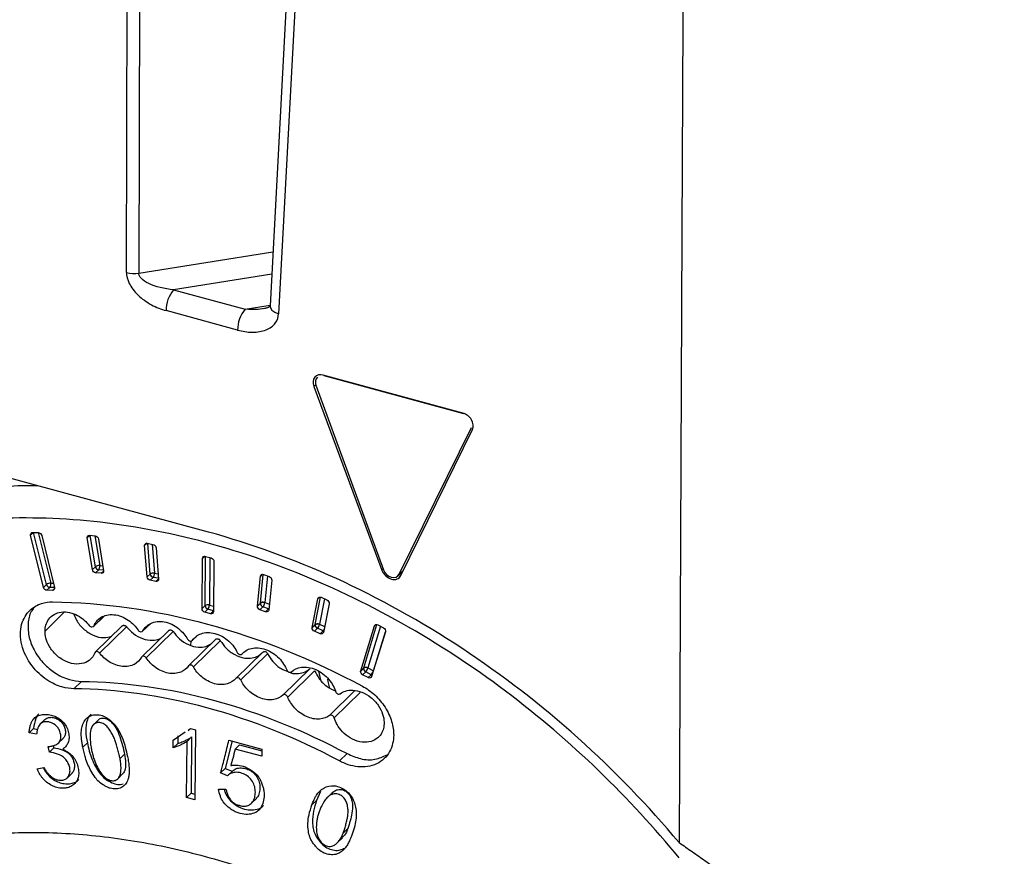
# Paper-space layout '_Trimétrica' of a CAD drawing. Header units: millimetres. Extents: x -45 to 45, y -53 to 63.
# Tile 3 of 5: x -19 to 12, y -13 to 13. Entities that reach past the tile are written whole.
import ezdxf

# ---------------------------------------------------------------- set-up
doc = ezdxf.new("R2010")
doc.units = ezdxf.units.MM

psp = doc.layouts.new('_Trimétrica')

# ---------------------------------------------------------------- linework, layer by layer
at = {"color": 7, "linetype": 'Continuous', "lineweight": 25}
for p, q in [((-15.679, 4.839), (-15.618, 34.847)), ((-15.237, 34.829), (-15.298, 4.82)), ((-9.652, 33.4), (-11.224, 3.802)), ((-9.386, 33.153), (-10.959, 3.556)), ((-15.298, 4.82), (-11.135, 5.483)), ((-11.172, 4.787), (-14.218, 4.302)), ((-14.218, 4.302), (-11.999, 3.698)), ((-11.999, 3.698), (-11.223, 3.822)), ((-12.232, 3.05), (-14.452, 3.653)), ((-5.238, 0.478), (-9.573, 1.656)), ((-9.537, 1.646), (-9.55, 1.634)), ((-5.215, 0.456), (-9.55, 1.634)), ((-9.808, 1.364), (-9.871, 1.305)), ((-9.871, 1.305), (-7.752, -4.402)), ((-9.8, 1.34), (-7.705, -4.388)), ((-13.137, -3.217), (-27.645, 0.726)), ((-7.215, -4.522), (-4.975, 0.029)), ((-7.163, -4.562), (-4.948, -0.033)), ((-18.657, -3.292), (-18.589, -3.226)), ((-18.563, -3.227), (-18.654, -3.315)), ((-18.256, -4.932), (-18.654, -3.315)), ((-18.59, -3.226), (-18.419, -3.228)), ((-18.163, -4.84), (-18.56, -3.227)), ((-18.417, -3.229), (-18.03, -4.797)), ((-18.311, -3.319), (-17.914, -4.935)), ((-16.9, -3.382), (-16.833, -3.317)), ((-16.817, -3.317), (-16.898, -3.397)), ((-16.826, -3.316), (-16.651, -3.334)), ((-16.645, -4.289), (-16.803, -3.318)), ((-16.661, -3.333), (-16.511, -4.253)), ((-16.738, -4.38), (-16.898, -3.397)), ((-16.549, -3.432), (-16.389, -4.415)), ((-15.116, -3.629), (-15.05, -3.564)), ((-15.042, -3.564), (-15.116, -3.636)), ((-15.04, -4.607), (-15.116, -3.636)), ((-15.035, -3.564), (-14.858, -3.597)), ((-14.947, -4.516), (-15.021, -3.567)), ((-14.882, -3.593), (-14.812, -4.489)), ((-14.763, -3.702), (-14.687, -4.673)), ((-13.253, -3.967), (-13.32, -4.032)), ((-13.241, -5.498), (-13.227, -3.97)), ((-13.23, -3.969), (-13.054, -4.017)), ((-16.511, -4.253), (-16.414, -4.263)), ((-13.334, -5.589), (-13.32, -4.032)), ((-13.092, -4.007), (-13.106, -5.478)), ((-12.966, -4.128), (-12.981, -5.685)), ((-16.738, -4.38), (-16.645, -4.289)), ((-16.542, -4.386), (-16.636, -4.478)), ((-16.462, -4.495), (-16.636, -4.478)), ((-16.392, -4.401), (-16.542, -4.386)), ((-16.462, -4.495), (-16.39, -4.425)), ((-15.04, -4.607), (-14.947, -4.516)), ((-14.812, -4.489), (-14.7, -4.509)), ((-11.617, -5.507), (-11.524, -4.582)), ((-11.466, -4.526), (-11.524, -4.582)), ((-11.524, -5.416), (-11.434, -4.528)), ((-11.427, -4.53), (-11.251, -4.593)), ((-11.305, -4.573), (-11.389, -5.404)), ((-7.713, -4.366), (-7.752, -4.402)), ((-7.254, -4.575), (-7.1, -4.432)), ((-7.215, -4.522), (-7.085, -4.401)), ((-18.256, -4.932), (-18.163, -4.84)), ((-18.03, -4.797), (-17.947, -4.798)), ((-14.851, -4.62), (-14.945, -4.712)), ((-14.769, -4.745), (-14.945, -4.712)), ((-14.689, -4.65), (-14.851, -4.62)), ((-14.769, -4.745), (-14.688, -4.666)), ((-11.171, -4.708), (-11.265, -5.633)), ((-18.054, -4.93), (-18.148, -5.022)), ((-17.977, -5.024), (-18.148, -5.022)), ((-17.914, -4.932), (-18.054, -4.93)), ((-17.977, -5.024), (-17.913, -4.961)), ((-13.334, -5.589), (-13.241, -5.498)), ((-13.106, -5.478), (-12.979, -5.512)), ((-11.618, -5.515), (-11.524, -5.424)), ((-11.617, -5.507), (-11.524, -5.416)), ((-11.389, -5.404), (-11.247, -5.454)), ((-9.919, -6.173), (-9.741, -5.282)), ((-9.826, -6.082), (-9.657, -5.234)), ((-9.691, -5.233), (-9.741, -5.282)), ((-9.534, -5.286), (-9.692, -6.077)), ((-9.638, -5.239), (-9.464, -5.317)), ((-9.394, -5.437), (-9.571, -6.328)), ((-18.205, -6.285), (-17.61, -5.703)), ((-13.153, -5.608), (-13.247, -5.699)), ((-13.07, -5.748), (-13.247, -5.699)), ((-12.98, -5.654), (-13.153, -5.608)), ((-13.07, -5.748), (-12.98, -5.66)), ((-11.444, -5.531), (-11.538, -5.623)), ((-11.362, -5.686), (-11.538, -5.623)), ((-11.268, -5.594), (-11.444, -5.531)), ((-11.362, -5.686), (-11.268, -5.594)), ((-11.268, -5.594), (-11.26, -5.586)), ((-11.268, -5.594), (-11.261, -5.596)), ((-16.701, -6.143), (-16.374, -5.824)), ((-16.687, -6.121), (-16.387, -5.829)), ((-15.178, -6.293), (-14.927, -6.048)), ((-15.167, -6.278), (-14.942, -6.059)), ((-9.921, -6.188), (-9.827, -6.097)), ((-9.919, -6.173), (-9.826, -6.082)), ((-9.692, -6.077), (-9.535, -6.146)), ((-8.319, -7.426), (-7.908, -6.083)), ((-7.947, -6.087), (-7.986, -6.125)), ((-7.877, -6.093), (-7.707, -6.184)), ((-15.809, -6.124), (-16.647, -6.941)), ((-15.676, -6.153), (-16.513, -6.97)), ((-14.368, -6.268), (-15.204, -7.084)), ((-14.23, -6.304), (-15.065, -7.12)), ((-9.754, -6.201), (-9.848, -6.293)), ((-9.674, -6.37), (-9.848, -6.293)), ((-9.58, -6.278), (-9.754, -6.201)), ((-9.674, -6.37), (-9.58, -6.278)), ((-8.412, -7.517), (-7.986, -6.125)), ((-7.793, -6.139), (-8.187, -7.428)), ((-7.645, -6.307), (-8.072, -7.7)), ((-8.017, -7.519), (-7.645, -6.305)), ((-12.91, -6.54), (-13.746, -7.355)), ((-13.687, -6.596), (-13.689, -6.723)), ((-13.639, -6.58), (-13.495, -6.439)), ((-13.631, -6.57), (-13.499, -6.441)), ((-12.768, -6.584), (-13.603, -7.398)), ((-11.448, -6.937), (-12.283, -7.753)), ((-11.301, -6.988), (-12.136, -7.803)), ((-12.096, -6.999), (-12.09, -6.993)), ((-10.826, -8.272), (-9.99, -7.457)), ((-9.841, -7.516), (-10.677, -8.332)), ((-9.717, -7.532), (-9.663, -7.802)), ((-8.416, -7.539), (-8.322, -7.448)), ((-8.412, -7.517), (-8.319, -7.426)), ((-8.257, -7.548), (-8.351, -7.64)), ((-8.086, -7.639), (-8.257, -7.548)), ((-8.187, -7.428), (-8.017, -7.519)), ((-17.078, -7.848), (-17.311, -8.076)), ((-8.18, -7.731), (-8.351, -7.64)), ((-8.18, -7.731), (-8.086, -7.639)), ((-9.383, -8.908), (-8.59, -8.134)), ((-8.425, -8.188), (-9.236, -8.979)), ((-18.214, -9.031), (-18.364, -9.177)), ((-16.556, -9.045), (-16.707, -9.192)), ((-18.563, -9.311), (-18.703, -9.448)), ((-18.469, -9.489), (-18.703, -9.448)), ((-18.563, -9.311), (-18.431, -9.335)), ((-14.227, -9.668), (-13.855, -9.416)), ((-13.769, -9.358), (-13.692, -9.306)), ((-13.762, -9.378), (-13.691, -9.308)), ((-13.692, -9.306), (-13.537, -9.348)), ((-13.537, -9.348), (-13.558, -11.523)), ((-17.795, -9.76), (-17.646, -9.615)), ((-16.894, -9.752), (-17.034, -9.888)), ((-14.23, -9.908), (-14.227, -9.668)), ((-14.09, -9.771), (-14.23, -9.908)), ((-14.087, -9.531), (-14.09, -9.771)), ((-13.816, -11.453), (-13.8, -9.708)), ((-13.66, -9.571), (-13.8, -9.708)), ((-13.66, -9.571), (-13.676, -11.316)), ((-12.404, -9.694), (-12.619, -10.551)), ((-12.503, -9.667), (-11.482, -9.945)), ((-18.072, -10.041), (-18.114, -9.871)), ((-17.932, -9.905), (-18.072, -10.041)), ((-17.95, -9.831), (-17.932, -9.905)), ((-12.171, -9.811), (-12.311, -9.947)), ((-11.484, -10.172), (-12.311, -9.947)), ((-12.171, -9.811), (-11.482, -9.998)), ((-11.482, -9.945), (-11.484, -10.172)), ((-15.738, -10.106), (-15.878, -10.243)), ((-8.837, -10.087), (-9.071, -10.315)), ((-18.455, -10.56), (-18.24, -10.523)), ((-12.619, -10.551), (-12.759, -10.688)), ((-12.54, -10.773), (-12.759, -10.688)), ((-12.619, -10.551), (-12.399, -10.636)), ((-12.38, -10.617), (-12.531, -10.764)), ((-17.522, -10.846), (-17.373, -10.7)), ((-15.948, -10.867), (-15.798, -10.72)), ((-12.533, -10.766), (-12.54, -10.773)), ((-12.829, -11.189), (-12.595, -11.189)), ((-9.655, -11.261), (-9.785, -11.54)), ((-13.676, -11.316), (-13.816, -11.453)), ((-13.558, -11.523), (-13.816, -11.453)), ((-13.676, -11.316), (-13.556, -11.349)), ((-11.798, -11.626), (-11.647, -11.479)), ((-9.785, -11.54), (-9.925, -11.676)), ((-9.327, -11.331), (-9.48, -11.48)), ((-8.81, -12.407), (-8.95, -12.544)), ((-9.129, -12.848), (-8.977, -12.699))]:
    psp.add_line(p, q, dxfattribs=at)
at = {"color": 7, "linetype": 'Continuous', "lineweight": 25, "flags": 128}
for points in [[(1.661, 30.151), (1.552, 6.072), (1.466, -12.847)], [(-11.224, 3.802), (-11.215, 3.743), (-11.165, 3.67), (-11.077, 3.605), (-10.959, 3.556)], [(-7.705, -4.388), (-7.666, -4.465), (-7.609, -4.532), (-7.539, -4.584), (-7.462, -4.616), (-7.385, -4.626), (-7.314, -4.612), (-7.256, -4.576), (-7.215, -4.522)], [(-9.58, -6.278), (-9.563, -6.284), (-9.563, -6.284)], [(-9.447, -7.776), (-9.431, -7.854), (-9.377, -8.057)], [(-8.086, -7.639), (-8.069, -7.647), (-8.056, -7.65)]]:
    psp.add_lwpolyline(points, dxfattribs=at)
at = {"color": 7, "linetype": 'Continuous', "lineweight": 25}
for centre, radius, start, end in [((-15.444, 5.769), 0.96, 255.7937, 278.7147), ((-13.43, 3.652), 1.022, 140.4995, 179.944), ((-11.211, 3.049), 1.022, 140.4995, 179.944), ((-9.59, 1.435), 0.23, 136.6174, 204.326), ((-16.533, -4.443), 0.19, 83.4621, 126.0738), ((-16.675, -4.285), 0.167, 322.5625, 10.8778), ((-16.525, -4.265), 0.122, 191.1747, 261.7381), ((-14.848, -4.657), 0.172, 77.9808, 125.1455), ((-14.825, -4.5), 0.122, 187.3979, 257.9318), ((-14.994, -4.506), 0.183, 321.53, 5.4762), ((-18.034, -5.011), 0.214, 89.0737, 127.0021), ((-18.045, -4.809), 0.121, 194.7465, 265.7773), ((-18.177, -4.84), 0.153, 323.5839, 16.1581), ((-13.153, -5.627), 0.157, 72.6225, 124.2281), ((-13.12, -5.491), 0.121, 183.3916, 254.3338), ((-13.31, -5.478), 0.204, 320.4995, 359.944), ((-11.447, -5.529), 0.137, 73.1984, 124.3169), ((-11.437, -5.543), 0.147, 78.2974, 126.1598), ((-11.444, -5.424), 0.0801, 174.7453, 180.0321), ((-11.403, -5.416), 0.121, 183.391, 250.5088), ((-11.62, -5.381), 0.232, 319.4824, 354.2765), ((-11.445, -5.56), 0.166, 70.4059, 76.973), ((-9.739, -6.219), 0.151, 75.5059, 125.7364), ((-9.75, -6.096), 0.0772, 169.2963, 180.1295), ((-9.706, -6.09), 0.121, 183.3294, 246.721), ((-9.755, -6.191), 0.13, 65.3323, 123.0443), ((-9.955, -6.023), 0.268, 318.4876, 348.4739), ((-9.757, -6.222), 0.159, 66.0349, 69.5215), ((-9.705, -6.156), 0.175, 315.7535, 329.5822), ((-8.234, -7.571), 0.152, 74.5505, 125.611), ((-8.248, -7.447), 0.0746, 163.6515, 180.2919), ((-8.202, -7.441), 0.121, 183.2136, 242.9573), ((-8.255, -7.529), 0.121, 59.3394, 122.1258), ((-8.494, -7.331), 0.321, 317.521, 342.5422), ((-8.261, -7.566), 0.157, 61.8557, 64.253), ((-8.323, -7.422), 0.321, 317.521, 342.5422)]:
    psp.add_arc(centre, radius, start, end, dxfattribs=at)
for points, knots in [([(13.448, -15.783), (13.257, -11.752), (12.88, -3.771), (12.309, 8.085), (11.741, 19.705), (11.357, 27.374), (11.167, 31.168)], [0, 0, 0, 0, 0.257614, 0.510152, 0.757614, 1, 1, 1, 1]), ([(13.742, -15.532), (13.382, -7.83), (12.651, 7.819), (11.882, 23.476), (11.492, 31.427)], [0, 0, 0, 0, 0.492188, 1, 1, 1, 1]), ([(-15.679, 4.839), (-15.679, 4.737), (-15.653, 4.621), (-15.534, 4.379), (-15.441, 4.253), (-15.202, 4.023), (-15.057, 3.918), (-14.755, 3.753), (-14.598, 3.693), (-14.452, 3.653)], [0, 0, 0, 0, 0.25, 0.25, 0.5, 0.5, 0.75, 0.75, 1, 1, 1, 1]), ([(-14.218, 4.302), (-14.505, 4.326), (-14.785, 4.396), (-15.184, 4.587), (-15.299, 4.708), (-15.298, 4.82)], [0, 0, 0, 0, 0.5, 0.5, 1, 1, 1, 1]), ([(-11.329, 3.738), (-11.417, 3.72), (-11.634, 3.676), (-11.863, 3.69), (-11.999, 3.698)], [0, 0, 0, 0, 0.405898, 1, 1, 1, 1]), ([(-11.225, 3.802), (-11.214, 3.807), (-11.197, 3.814), (-11.27, 3.745), (-11.367, 3.724), (-11.419, 3.713)], [0, 0, 0, 0, 0.437035, 0.69115, 1, 1, 1, 1]), ([(-12.232, 3.05), (-12.086, 3.01), (-11.928, 2.985), (-11.621, 2.985), (-11.473, 3.009), (-11.225, 3.107), (-11.126, 3.181), (-10.996, 3.356), (-10.964, 3.456), (-10.959, 3.556)], [0, 0, 0, 0, 0.25, 0.25, 0.5, 0.5, 0.75, 0.75, 1, 1, 1, 1]), ([(-9.573, 1.656), (-9.677, 1.684), (-9.78, 1.658), (-9.897, 1.52), (-9.91, 1.41), (-9.871, 1.305)], [0, 0, 0, 0, 0.5, 0.5, 1, 1, 1, 1]), ([(-4.948, -0.033), (-4.907, 0.051), (-4.918, 0.167), (-5.032, 0.368), (-5.134, 0.449), (-5.238, 0.478)], [0, 0, 0, 0, 0.5, 0.5, 1, 1, 1, 1]), ([(-18.433, -1.778), (-18.561, -1.777), (-19.338, -1.774), (-20.708, -1.949), (-21.897, -2.231), (-22.489, -2.371)], [0, 0, 0, 0, 0.089509, 0.547264, 1, 1, 1, 1]), ([(1.465, -13.323), (0.709, -12.397), (-0.123, -11.489), (-1.923, -9.751), (-2.893, -8.921), (-4.943, -7.382), (-6.025, -6.673), (-8.26, -5.414), (-9.414, -4.865), (-11.748, -3.951), (-12.928, -3.587), (-15.265, -3.056), (-16.421, -2.889), (-18.665, -2.747), (-19.753, -2.771), (-21.826, -2.993), (-22.811, -3.19), (-23.733, -3.458)], [0, 0, 0, 0, 0.125, 0.125, 0.25, 0.25, 0.375, 0.375, 0.5, 0.5, 0.625, 0.625, 0.75, 0.75, 0.875, 0.875, 1, 1, 1, 1]), ([(-18.657, -3.292), (-18.657, -3.275), (-18.65, -3.257), (-18.626, -3.232), (-18.608, -3.226), (-18.59, -3.226)], [0, 0, 0, 0, 0.5, 0.5, 1, 1, 1, 1]), ([(-18.419, -3.228), (-18.399, -3.228), (-18.373, -3.237), (-18.331, -3.273), (-18.317, -3.298), (-18.311, -3.319)], [0, 0, 0, 0, 0.5, 0.5, 1, 1, 1, 1]), ([(-16.9, -3.382), (-16.899, -3.363), (-16.892, -3.344), (-16.864, -3.319), (-16.844, -3.314), (-16.826, -3.316)], [0, 0, 0, 0, 0.5, 0.5, 1, 1, 1, 1]), ([(-16.651, -3.334), (-16.631, -3.336), (-16.605, -3.347), (-16.565, -3.385), (-16.553, -3.41), (-16.549, -3.432)], [0, 0, 0, 0, 0.5, 0.5, 1, 1, 1, 1]), ([(1.466, -12.847), (0.514, -11.71), (-0.538, -10.618), (-2.802, -8.588), (-4.014, -7.652), (-6.536, -5.989), (-7.845, -5.263), (-10.49, -4.055), (-11.824, -3.574), (-13.137, -3.217)], [0, 0, 0, 0, 0.25, 0.25, 0.5, 0.5, 0.75, 0.75, 1, 1, 1, 1]), ([(-15.116, -3.629), (-15.116, -3.609), (-15.108, -3.589), (-15.077, -3.564), (-15.054, -3.561), (-15.035, -3.564)], [0, 0, 0, 0, 0.5, 0.5, 1, 1, 1, 1]), ([(-14.858, -3.597), (-14.837, -3.601), (-14.812, -3.614), (-14.775, -3.655), (-14.765, -3.681), (-14.763, -3.702)], [0, 0, 0, 0, 0.5, 0.5, 1, 1, 1, 1]), ([(-13.32, -4.032), (-13.319, -4.011), (-13.311, -3.99), (-13.276, -3.965), (-13.251, -3.964), (-13.23, -3.969)], [0, 0, 0, 0, 0.5, 0.5, 1, 1, 1, 1]), ([(-13.054, -4.017), (-13.033, -4.023), (-13.008, -4.038), (-12.974, -4.081), (-12.966, -4.107), (-12.966, -4.128)], [0, 0, 0, 0, 0.5, 0.5, 1, 1, 1, 1]), ([(-16.636, -4.478), (-16.657, -4.476), (-16.683, -4.465), (-16.722, -4.427), (-16.735, -4.401), (-16.738, -4.38)], [0, 0, 0, 0, 0.5, 0.5, 1, 1, 1, 1]), ([(-16.389, -4.415), (-16.386, -4.436), (-16.39, -4.46), (-16.419, -4.491), (-16.441, -4.497), (-16.462, -4.495)], [0, 0, 0, 0, 0.5, 0.5, 1, 1, 1, 1]), ([(-11.524, -4.582), (-11.522, -4.563), (-11.511, -4.542), (-11.473, -4.522), (-11.448, -4.522), (-11.427, -4.53)], [0, 0, 0, 0, 0.5, 0.5, 1, 1, 1, 1]), ([(-7.752, -4.402), (-7.728, -4.465), (-7.688, -4.526), (-7.584, -4.622), (-7.522, -4.657), (-7.397, -4.691), (-7.334, -4.69), (-7.23, -4.65), (-7.188, -4.612), (-7.163, -4.562)], [0, 0, 0, 0, 0.25, 0.25, 0.5, 0.5, 0.75, 0.75, 1, 1, 1, 1]), ([(-14.945, -4.712), (-14.966, -4.708), (-14.991, -4.695), (-15.028, -4.654), (-15.038, -4.628), (-15.04, -4.607)], [0, 0, 0, 0, 0.5, 0.5, 1, 1, 1, 1]), ([(-14.687, -4.673), (-14.686, -4.694), (-14.692, -4.717), (-14.724, -4.745), (-14.748, -4.749), (-14.769, -4.745)], [0, 0, 0, 0, 0.5, 0.5, 1, 1, 1, 1]), ([(-11.251, -4.593), (-11.23, -4.6), (-11.207, -4.617), (-11.176, -4.662), (-11.169, -4.688), (-11.171, -4.708)], [0, 0, 0, 0, 0.5, 0.5, 1, 1, 1, 1]), ([(-18.148, -5.022), (-18.169, -5.022), (-18.194, -5.013), (-18.236, -4.978), (-18.251, -4.953), (-18.256, -4.932)], [0, 0, 0, 0, 0.5, 0.5, 1, 1, 1, 1]), ([(-17.914, -4.935), (-17.908, -4.956), (-17.911, -4.981), (-17.935, -5.015), (-17.957, -5.024), (-17.977, -5.024)], [0, 0, 0, 0, 0.5, 0.5, 1, 1, 1, 1]), ([(-17.311, -8.076), (-17.418, -8.075), (-17.543, -8.06), (-17.826, -7.977), (-17.985, -7.908), (-18.312, -7.69), (-18.48, -7.539), (-18.761, -7.164), (-18.872, -6.941), (-18.983, -6.492), (-18.981, -6.27), (-18.883, -5.899), (-18.789, -5.75), (-18.568, -5.538), (-18.442, -5.471), (-18.199, -5.394), (-18.081, -5.381), (-17.974, -5.382)], [0, 0, 0, 0, 0.125, 0.125, 0.25, 0.25, 0.375, 0.375, 0.5, 0.5, 0.625, 0.625, 0.75, 0.75, 0.875, 0.875, 1, 1, 1, 1]), ([(-17.974, -5.382), (-16.423, -5.397), (-14.792, -5.626), (-11.531, -6.513), (-9.904, -7.169), (-8.36, -7.995)], [0, 0, 0, 0, 0.5, 0.5, 1, 1, 1, 1]), ([(-9.741, -5.282), (-9.738, -5.263), (-9.725, -5.244), (-9.684, -5.228), (-9.659, -5.23), (-9.638, -5.239)], [0, 0, 0, 0, 0.5, 0.5, 1, 1, 1, 1]), ([(-9.464, -5.317), (-9.444, -5.326), (-9.421, -5.345), (-9.394, -5.391), (-9.39, -5.417), (-9.394, -5.437)], [0, 0, 0, 0, 0.5, 0.5, 1, 1, 1, 1]), ([(-18.556, -5.572), (-18.585, -5.608), (-18.687, -5.738), (-18.751, -6.055), (-18.719, -6.488), (-18.54, -6.926), (-18.26, -7.301), (-17.893, -7.608), (-17.483, -7.809), (-17.202, -7.836), (-17.078, -7.848)], [0, 0, 0, 0, 0.0508002, 0.1850912, 0.3266472, 0.4681998, 0.6024823, 0.7242397, 0.878247, 1, 1, 1, 1]), ([(-18.205, -6.285), (-18.204, -6.165), (-18.173, -6.03), (-18.049, -5.861), (-17.994, -5.811), (-17.863, -5.735), (-17.785, -5.709), (-17.619, -5.688), (-17.531, -5.693), (-17.357, -5.731), (-17.272, -5.764), (-17.041, -5.889), (-16.919, -6.004), (-16.834, -6.113)], [0, 0, 0, 0, 0.25, 0.25, 0.375, 0.375, 0.5, 0.5, 0.625, 0.625, 0.75, 0.75, 1, 1, 1, 1]), ([(-17.309, -5.763), (-17.286, -5.825), (-17.226, -5.99), (-17.018, -6.234), (-16.716, -6.433), (-16.393, -6.516), (-16.217, -6.467), (-16.138, -6.445)], [0, 0, 0, 0, 0.130768, 0.344964, 0.577486, 0.810006, 1, 1, 1, 1]), ([(-16.687, -6.121), (-16.648, -6.025), (-16.578, -5.929), (-16.366, -5.796), (-16.222, -5.762), (-15.915, -5.793), (-15.756, -5.857), (-15.492, -6.037), (-15.389, -6.149), (-15.316, -6.257)], [0, 0, 0, 0, 0.25, 0.25, 0.5, 0.5, 0.75, 0.75, 1, 1, 1, 1]), ([(-13.247, -5.699), (-13.268, -5.694), (-13.292, -5.679), (-13.326, -5.636), (-13.335, -5.609), (-13.334, -5.589)], [0, 0, 0, 0, 0.5, 0.5, 1, 1, 1, 1]), ([(-12.981, -5.685), (-12.981, -5.705), (-12.99, -5.727), (-13.024, -5.751), (-13.049, -5.753), (-13.07, -5.748)], [0, 0, 0, 0, 0.5, 0.5, 1, 1, 1, 1]), ([(-11.538, -5.623), (-11.558, -5.616), (-11.58, -5.6), (-11.61, -5.559), (-11.618, -5.534), (-11.618, -5.515)], [0, 0, 0, 0, 0.5, 0.5, 1, 1, 1, 1]), ([(-11.265, -5.633), (-11.267, -5.653), (-11.278, -5.673), (-11.316, -5.694), (-11.341, -5.693), (-11.362, -5.686)], [0, 0, 0, 0, 0.5, 0.5, 1, 1, 1, 1]), ([(-15.809, -6.125), (-15.806, -6.122), (-15.799, -6.115), (-15.782, -6.108), (-15.759, -6.106), (-15.735, -6.11), (-15.712, -6.121), (-15.692, -6.136), (-15.681, -6.148), (-15.676, -6.153)], [0, 0, 0, 0, 0.0869931, 0.242999, 0.40495, 0.5669003, 0.7229044, 0.8682274, 1, 1, 1, 1]), ([(-15.167, -6.278), (-15.118, -6.188), (-15.039, -6.102), (-14.811, -5.992), (-14.661, -5.972), (-14.351, -6.029), (-14.194, -6.107), (-13.942, -6.306), (-13.846, -6.425), (-13.782, -6.536)], [0, 0, 0, 0, 0.25, 0.25, 0.5, 0.5, 0.75, 0.75, 1, 1, 1, 1]), ([(-7.986, -6.125), (-7.981, -6.107), (-7.966, -6.09), (-7.923, -6.077), (-7.897, -6.082), (-7.877, -6.093)], [0, 0, 0, 0, 0.5, 0.5, 1, 1, 1, 1]), ([(-16.66, -6.962), (-16.682, -7.016), (-16.714, -7.072), (-16.807, -7.176), (-16.868, -7.223), (-17.023, -7.291), (-17.116, -7.311), (-17.325, -7.307), (-17.439, -7.281), (-17.66, -7.184), (-17.765, -7.114), (-17.943, -6.949), (-18.016, -6.856), (-18.122, -6.674), (-18.157, -6.584), (-18.199, -6.422), (-18.206, -6.349), (-18.205, -6.285)], [0, 0, 0, 0, 0.125, 0.125, 0.25, 0.25, 0.375, 0.375, 0.5, 0.5, 0.625, 0.625, 0.75, 0.75, 0.875, 0.875, 1, 1, 1, 1]), ([(-16.834, -6.113), (-16.817, -6.135), (-16.784, -6.158), (-16.719, -6.161), (-16.695, -6.142), (-16.687, -6.121)], [0, 0, 0, 0, 0.5, 0.5, 1, 1, 1, 1]), ([(-15.676, -6.153), (-15.609, -6.227), (-15.466, -6.385), (-15.175, -6.54), (-14.891, -6.585), (-14.692, -6.558), (-14.617, -6.506), (-14.599, -6.494)], [0, 0, 0, 0, 0.22257, 0.472148, 0.734563, 0.937787, 1, 1, 1, 1]), ([(-15.316, -6.257), (-15.301, -6.28), (-15.269, -6.305), (-15.204, -6.314), (-15.177, -6.298), (-15.167, -6.278)], [0, 0, 0, 0, 0.5, 0.5, 1, 1, 1, 1]), ([(-14.368, -6.269), (-14.363, -6.265), (-14.354, -6.256), (-14.333, -6.251), (-14.31, -6.251), (-14.285, -6.257), (-14.263, -6.27), (-14.244, -6.286), (-14.234, -6.298), (-14.23, -6.304)], [0, 0, 0, 0, 0.1313479, 0.2797744, 0.4338573, 0.5879398, 0.7363653, 0.8746287, 1, 1, 1, 1]), ([(-14.23, -6.304), (-14.168, -6.383), (-14.036, -6.549), (-13.754, -6.726), (-13.466, -6.799), (-13.223, -6.779), (-13.11, -6.714), (-13.058, -6.684)], [0, 0, 0, 0, 0.200483, 0.425294, 0.661668, 0.844724, 1, 1, 1, 1]), ([(-13.631, -6.57), (-13.574, -6.487), (-13.485, -6.41), (-13.243, -6.324), (-13.089, -6.319), (-12.777, -6.403), (-12.624, -6.492), (-12.384, -6.709), (-12.298, -6.834), (-12.242, -6.948)], [0, 0, 0, 0, 0.25, 0.25, 0.5, 0.5, 0.75, 0.75, 1, 1, 1, 1]), ([(-9.848, -6.293), (-9.867, -6.284), (-9.887, -6.269), (-9.914, -6.229), (-9.921, -6.206), (-9.921, -6.188)], [0, 0, 0, 0, 0.5, 0.5, 1, 1, 1, 1]), ([(-9.571, -6.328), (-9.575, -6.347), (-9.588, -6.366), (-9.628, -6.382), (-9.654, -6.379), (-9.674, -6.37)], [0, 0, 0, 0, 0.5, 0.5, 1, 1, 1, 1]), ([(-7.707, -6.184), (-7.687, -6.195), (-7.666, -6.215), (-7.642, -6.263), (-7.64, -6.289), (-7.645, -6.307)], [0, 0, 0, 0, 0.5, 0.5, 1, 1, 1, 1]), ([(-13.782, -6.536), (-13.768, -6.56), (-13.738, -6.587), (-13.672, -6.602), (-13.644, -6.589), (-13.631, -6.57)], [0, 0, 0, 0, 0.5, 0.5, 1, 1, 1, 1]), ([(-12.91, -6.541), (-12.909, -6.539), (-12.904, -6.533), (-12.89, -6.526), (-12.869, -6.522), (-12.844, -6.524), (-12.82, -6.533), (-12.798, -6.547), (-12.78, -6.564), (-12.772, -6.577), (-12.768, -6.584)], [0, 0, 0, 0, 0.039691, 0.171555, 0.313111, 0.460061, 0.607012, 0.748567, 0.880431, 1, 1, 1, 1]), ([(-12.768, -6.584), (-12.711, -6.665), (-12.591, -6.839), (-12.32, -7.036), (-12.031, -7.136), (-11.779, -7.132), (-11.598, -7.074), (-11.517, -6.999), (-11.485, -6.969)], [0, 0, 0, 0, 0.176787, 0.375027, 0.583461, 0.74488, 0.896379, 1, 1, 1, 1]), ([(-16.513, -6.97), (-16.53, -6.947), (-16.563, -6.925), (-16.627, -6.922), (-16.652, -6.941), (-16.66, -6.962)], [0, 0, 0, 0, 0.5, 0.5, 1, 1, 1, 1]), ([(-15.215, -7.099), (-15.261, -7.184), (-15.334, -7.265), (-15.537, -7.374), (-15.668, -7.4), (-15.945, -7.372), (-16.089, -7.319), (-16.335, -7.166), (-16.437, -7.068), (-16.513, -6.97)], [0, 0, 0, 0, 0.25, 0.25, 0.5, 0.5, 0.75, 0.75, 1, 1, 1, 1]), ([(-12.242, -6.948), (-12.23, -6.973), (-12.202, -7.002), (-12.136, -7.022), (-12.106, -7.012), (-12.092, -6.995)], [0, 0, 0, 0, 0.5, 0.5, 1, 1, 1, 1]), ([(-12.092, -6.995), (-12.026, -6.919), (-11.929, -6.853), (-11.674, -6.792), (-11.516, -6.8), (-11.206, -6.911), (-11.058, -7.012), (-10.833, -7.245), (-10.756, -7.374), (-10.709, -7.49)], [0, 0, 0, 0, 0.25, 0.25, 0.5, 0.5, 0.75, 0.75, 1, 1, 1, 1]), ([(-11.451, -6.941), (-11.437, -6.925), (-11.407, -6.914), (-11.341, -6.935), (-11.313, -6.964), (-11.301, -6.988)], [0, 0, 0, 0, 0.5, 0.5, 1, 1, 1, 1]), ([(-11.301, -6.988), (-11.251, -7.073), (-11.144, -7.251), (-10.913, -7.455), (-10.741, -7.517), (-10.667, -7.543)], [0, 0, 0, 0, 0.338573, 0.71823, 1, 1, 1, 1]), ([(-15.065, -7.12), (-15.081, -7.097), (-15.112, -7.072), (-15.178, -7.062), (-15.204, -7.079), (-15.215, -7.099)], [0, 0, 0, 0, 0.5, 0.5, 1, 1, 1, 1]), ([(-13.753, -7.364), (-13.807, -7.443), (-13.889, -7.515), (-14.106, -7.602), (-14.242, -7.616), (-14.522, -7.564), (-14.664, -7.499), (-14.901, -7.327), (-14.997, -7.222), (-15.065, -7.12)], [0, 0, 0, 0, 0.25, 0.25, 0.5, 0.5, 0.75, 0.75, 1, 1, 1, 1]), ([(-13.603, -7.398), (-13.617, -7.374), (-13.646, -7.347), (-13.712, -7.332), (-13.741, -7.346), (-13.753, -7.364)], [0, 0, 0, 0, 0.5, 0.5, 1, 1, 1, 1]), ([(-12.286, -7.756), (-12.349, -7.828), (-12.438, -7.891), (-12.668, -7.956), (-12.807, -7.956), (-13.088, -7.88), (-13.227, -7.804), (-13.454, -7.615), (-13.542, -7.504), (-13.603, -7.398)], [0, 0, 0, 0, 0.25, 0.25, 0.5, 0.5, 0.75, 0.75, 1, 1, 1, 1]), ([(-10.709, -7.49), (-10.699, -7.515), (-10.673, -7.546), (-10.608, -7.572), (-10.576, -7.564), (-10.56, -7.55)], [0, 0, 0, 0, 0.5, 0.5, 1, 1, 1, 1]), ([(-10.615, -7.565), (-10.603, -7.571), (-10.51, -7.612), (-10.341, -7.608), (-10.138, -7.568), (-10.038, -7.492), (-9.99, -7.457)], [0, 0, 0, 0, 0.05495, 0.393956, 0.712127, 1, 1, 1, 1]), ([(-10.56, -7.55), (-10.486, -7.482), (-10.381, -7.426), (-10.115, -7.39), (-9.956, -7.412), (-9.65, -7.548), (-9.507, -7.66), (-9.299, -7.908), (-9.231, -8.04), (-9.194, -8.157)], [0, 0, 0, 0, 0.25, 0.25, 0.5, 0.5, 0.75, 0.75, 1, 1, 1, 1]), ([(-9.841, -7.516), (-9.797, -7.603), (-9.705, -7.786), (-9.465, -8.023), (-9.269, -8.108), (-9.172, -8.151)], [0, 0, 0, 0, 0.3090194, 0.6555359, 1, 1, 1, 1]), ([(-8.351, -7.64), (-8.368, -7.631), (-8.386, -7.615), (-8.41, -7.577), (-8.416, -7.556), (-8.416, -7.539)], [0, 0, 0, 0, 0.5, 0.5, 1, 1, 1, 1]), ([(-17.078, -7.848), (-15.748, -7.861), (-14.35, -8.057), (-11.555, -8.817), (-10.161, -9.379), (-8.837, -10.087)], [0, 0, 0, 0, 0.5, 0.5, 1, 1, 1, 1]), ([(-12.136, -7.803), (-12.148, -7.779), (-12.176, -7.75), (-12.242, -7.729), (-12.272, -7.74), (-12.286, -7.756)], [0, 0, 0, 0, 0.5, 0.5, 1, 1, 1, 1]), ([(-10.826, -8.272), (-10.896, -8.336), (-10.993, -8.389), (-11.232, -8.431), (-11.375, -8.419), (-11.654, -8.319), (-11.789, -8.232), (-12.004, -8.027), (-12.083, -7.912), (-12.136, -7.803)], [0, 0, 0, 0, 0.25, 0.25, 0.5, 0.5, 0.75, 0.75, 1, 1, 1, 1]), ([(-8.072, -7.7), (-8.077, -7.718), (-8.092, -7.735), (-8.135, -7.747), (-8.16, -7.742), (-8.18, -7.731)], [0, 0, 0, 0, 0.5, 0.5, 1, 1, 1, 1]), ([(-9.071, -10.315), (-10.394, -9.607), (-11.789, -9.045), (-14.583, -8.285), (-15.981, -8.089), (-17.311, -8.076)], [0, 0, 0, 0, 0.5, 0.5, 1, 1, 1, 1]), ([(-9.047, -8.229), (-9.002, -8.197), (-8.948, -8.168), (-8.817, -8.127), (-8.74, -8.116), (-8.569, -8.124), (-8.474, -8.143), (-8.282, -8.218), (-8.185, -8.274), (-8.01, -8.416), (-7.932, -8.5), (-7.808, -8.679), (-7.762, -8.772), (-7.703, -8.95), (-7.689, -9.034), (-7.684, -9.184), (-7.692, -9.25), (-7.721, -9.364), (-7.744, -9.423), (-7.816, -9.536), (-7.864, -9.589), (-7.99, -9.676), (-8.067, -9.709), (-8.244, -9.741), (-8.343, -9.739), (-8.543, -9.696), (-8.644, -9.655), (-8.827, -9.546), (-8.91, -9.479), (-9.047, -9.336), (-9.102, -9.26), (-9.186, -9.114), (-9.216, -9.044), (-9.236, -8.979)], [0, 0, 0, 0, 0.0625, 0.0625, 0.125, 0.125, 0.1875, 0.1875, 0.25, 0.25, 0.3125, 0.3125, 0.375, 0.375, 0.4375, 0.4375, 0.5, 0.5, 0.5625, 0.5625, 0.625, 0.625, 0.6875, 0.6875, 0.75, 0.75, 0.8125, 0.8125, 0.875, 0.875, 0.9375, 0.9375, 1, 1, 1, 1]), ([(-9.194, -8.157), (-9.186, -8.183), (-9.162, -8.215), (-9.098, -8.247), (-9.065, -8.242), (-9.047, -8.229)], [0, 0, 0, 0, 0.5, 0.5, 1, 1, 1, 1]), ([(-8.36, -7.995), (-8.231, -8.064), (-8.1, -8.156), (-7.857, -8.379), (-7.746, -8.51), (-7.565, -8.793), (-7.496, -8.944), (-7.407, -9.24), (-7.388, -9.384), (-7.389, -9.516)], [0, 0, 0, 0, 0.25, 0.25, 0.5, 0.5, 0.75, 0.75, 1, 1, 1, 1]), ([(-10.677, -8.332), (-10.687, -8.307), (-10.713, -8.276), (-10.778, -8.25), (-10.81, -8.257), (-10.826, -8.272)], [0, 0, 0, 0, 0.5, 0.5, 1, 1, 1, 1]), ([(-9.383, -8.908), (-9.46, -8.964), (-9.563, -9.006), (-9.811, -9.025), (-9.955, -9), (-10.231, -8.877), (-10.361, -8.781), (-10.562, -8.562), (-10.633, -8.442), (-10.677, -8.332)], [0, 0, 0, 0, 0.25, 0.25, 0.5, 0.5, 0.75, 0.75, 1, 1, 1, 1]), ([(-18.394, -8.852), (-18.406, -8.862), (-18.449, -8.9), (-18.523, -9.048), (-18.547, -9.202), (-18.563, -9.311)], [0, 0, 0, 0, 0.099273, 0.360271, 1, 1, 1, 1]), ([(-18.703, -9.448), (-18.699, -9.408), (-18.69, -9.331), (-18.666, -9.225), (-18.635, -9.133), (-18.595, -9.056), (-18.548, -8.993), (-18.441, -8.901), (-18.265, -8.866), (-18.061, -8.877), (-17.902, -8.922), (-17.751, -9.004), (-17.621, -9.128), (-17.524, -9.277), (-17.471, -9.441), (-17.454, -9.601), (-17.48, -9.743), (-17.552, -9.861), (-17.62, -9.921), (-17.657, -9.954)], [0, 0, 0, 0, 0.0509534, 0.0974515, 0.1398691, 0.178699, 0.2145825, 0.2483289, 0.3725029, 0.4371697, 0.4975631, 0.5614259, 0.6230055, 0.6850302, 0.7489584, 0.8144856, 0.8742881, 0.9312889, 1, 1, 1, 1]), ([(-18.114, -9.871), (-18.077, -9.866), (-18.008, -9.858), (-17.916, -9.832), (-17.84, -9.797), (-17.782, -9.752), (-17.735, -9.687), (-17.709, -9.592), (-17.721, -9.469), (-17.761, -9.347), (-17.864, -9.199), (-18.025, -9.11), (-18.18, -9.093), (-18.276, -9.114), (-18.346, -9.156), (-18.393, -9.212), (-18.429, -9.287), (-18.456, -9.381), (-18.464, -9.452), (-18.469, -9.489)], [0, 0, 0, 0, 0.062488, 0.117764, 0.166669, 0.210411, 0.250666, 0.312084, 0.375825, 0.442359, 0.501262, 0.624283, 0.684915, 0.749404, 0.78929, 0.832512, 0.881137, 0.936636, 1, 1, 1, 1]), ([(-18.216, -9.034), (-18.195, -9.017), (-18.146, -8.978), (-18.045, -8.957), (-17.926, -8.968), (-17.808, -9.015), (-17.702, -9.095), (-17.623, -9.206), (-17.582, -9.329), (-17.569, -9.452), (-17.594, -9.554), (-17.635, -9.6), (-17.653, -9.621)], [0, 0, 0, 0, 0.082226, 0.188694, 0.290001, 0.396656, 0.498167, 0.596181, 0.708015, 0.814166, 0.917573, 1, 1, 1, 1]), ([(-17.034, -9.888), (-17.043, -9.843), (-17.06, -9.755), (-17.076, -9.631), (-17.087, -9.489), (-17.08, -9.333), (-17.034, -9.164), (-16.953, -9.022), (-16.827, -8.917), (-16.663, -8.875), (-16.483, -8.882), (-16.296, -8.961), (-16.135, -9.093), (-15.995, -9.254), (-15.882, -9.438), (-15.789, -9.653), (-15.709, -9.901), (-15.669, -10.078), (-15.648, -10.174)], [0, 0, 0, 0, 0.045865, 0.087578, 0.125278, 0.189798, 0.250802, 0.316912, 0.376422, 0.439172, 0.501847, 0.560937, 0.626819, 0.687576, 0.751616, 0.822386, 0.904873, 1, 1, 1, 1]), ([(-16.772, -8.864), (-16.784, -8.873), (-16.84, -8.916), (-16.92, -9.084), (-16.964, -9.378), (-16.917, -9.627), (-16.894, -9.752)], [0, 0, 0, 0, 0.050782, 0.249741, 0.62435, 1, 1, 1, 1]), ([(-15.878, -10.243), (-15.887, -10.203), (-15.907, -10.111), (-15.944, -9.971), (-15.985, -9.828), (-16.028, -9.689), (-16.079, -9.557), (-16.151, -9.421), (-16.236, -9.298), (-16.325, -9.205), (-16.406, -9.153), (-16.474, -9.129), (-16.542, -9.12), (-16.624, -9.129), (-16.711, -9.181), (-16.788, -9.311), (-16.822, -9.528), (-16.802, -9.709), (-16.791, -9.812)], [0, 0, 0, 0, 0.054721, 0.124868, 0.192682, 0.249697, 0.315368, 0.373986, 0.442993, 0.49891, 0.530533, 0.561554, 0.59317, 0.624354, 0.682067, 0.74966, 0.857576, 1, 1, 1, 1]), ([(-16.558, -9.046), (-16.545, -9.035), (-16.518, -9.011), (-16.464, -8.99), (-16.403, -8.983), (-16.335, -8.993), (-16.266, -9.017), (-16.186, -9.068), (-16.096, -9.161), (-15.979, -9.328), (-15.843, -9.651), (-15.78, -9.924), (-15.738, -10.106)], [0, 0, 0, 0, 0.041994, 0.083896, 0.129291, 0.175736, 0.222059, 0.267744, 0.349654, 0.451642, 0.635212, 1, 1, 1, 1]), ([(-9.236, -8.979), (-9.244, -8.954), (-9.268, -8.922), (-9.332, -8.89), (-9.365, -8.895), (-9.383, -8.908)], [0, 0, 0, 0, 0.5, 0.5, 1, 1, 1, 1]), ([(-16.894, -9.752), (-16.875, -9.837), (-16.837, -10.004), (-16.759, -10.253), (-16.65, -10.482), (-16.529, -10.676), (-16.391, -10.836), (-16.225, -10.949), (-16.045, -11.033), (-15.885, -11.062), (-15.807, -11.035), (-15.78, -11.026)], [0, 0, 0, 0, 0.144151, 0.281656, 0.420373, 0.538767, 0.631732, 0.737211, 0.842661, 0.94645, 1, 1, 1, 1]), ([(-13.8, -9.708), (-13.834, -9.73), (-13.9, -9.772), (-14.041, -9.843), (-14.153, -9.882), (-14.23, -9.908)], [0, 0, 0, 0, 0.262119, 0.500161, 1, 1, 1, 1]), ([(-14.09, -9.771), (-14.047, -9.757), (-13.971, -9.731), (-13.862, -9.687), (-13.76, -9.635), (-13.695, -9.593), (-13.66, -9.571)], [0, 0, 0, 0, 0.2764215, 0.5003899, 0.736578, 1, 1, 1, 1]), ([(-12.759, -10.688), (-12.75, -10.657), (-12.725, -10.571), (-12.682, -10.401), (-12.605, -10.092), (-12.544, -9.838), (-12.503, -9.667)], [0, 0, 0, 0, 0.091776, 0.258427, 0.499983, 1, 1, 1, 1]), ([(-7.389, -9.516), (-7.391, -9.687), (-7.428, -9.868), (-7.604, -10.186), (-7.743, -10.321), (-8.092, -10.487), (-8.299, -10.516), (-8.705, -10.474), (-8.902, -10.406), (-9.071, -10.315)], [0, 0, 0, 0, 0.25, 0.25, 0.5, 0.5, 0.75, 0.75, 1, 1, 1, 1]), ([(-17.657, -9.954), (-17.628, -9.967), (-17.573, -9.993), (-17.493, -10.041), (-17.419, -10.099), (-17.33, -10.187), (-17.239, -10.32), (-17.181, -10.496), (-17.156, -10.669), (-17.17, -10.83), (-17.233, -10.966), (-17.336, -11.071), (-17.469, -11.143), (-17.626, -11.168), (-17.792, -11.155), (-17.962, -11.101), (-18.122, -11.009), (-18.24, -10.903), (-18.32, -10.806), (-18.37, -10.73), (-18.416, -10.647), (-18.441, -10.591), (-18.455, -10.56)], [0, 0, 0, 0, 0.0332564, 0.0627448, 0.0941004, 0.1257344, 0.1855448, 0.2509184, 0.3170575, 0.3760205, 0.4368705, 0.5012287, 0.5638218, 0.6260162, 0.6892962, 0.750628, 0.8132886, 0.8749091, 0.9051614, 0.9373135, 0.9654333, 1, 1, 1, 1]), ([(-18.24, -10.523), (-18.221, -10.555), (-18.184, -10.616), (-18.121, -10.699), (-18.055, -10.769), (-17.986, -10.825), (-17.914, -10.869), (-17.822, -10.905), (-17.713, -10.919), (-17.596, -10.902), (-17.503, -10.838), (-17.448, -10.74), (-17.425, -10.62), (-17.444, -10.489), (-17.493, -10.359), (-17.606, -10.202), (-17.82, -10.087), (-17.988, -10.056), (-18.072, -10.041)], [0, 0, 0, 0, 0.04978, 0.095053, 0.136576, 0.175326, 0.2125, 0.249445, 0.311873, 0.37435, 0.434008, 0.499153, 0.560951, 0.624447, 0.690175, 0.749916, 0.87404, 1, 1, 1, 1]), ([(-17.932, -9.905), (-17.847, -9.92), (-17.717, -9.944), (-17.549, -10.02), (-17.436, -10.107), (-17.353, -10.222), (-17.305, -10.351), (-17.285, -10.484), (-17.31, -10.6), (-17.342, -10.679), (-17.378, -10.702), (-17.382, -10.705)], [0, 0, 0, 0, 0.219159, 0.336501, 0.437865, 0.541334, 0.656114, 0.766099, 0.873867, 0.986582, 1, 1, 1, 1]), ([(-15.648, -10.174), (-15.637, -10.234), (-15.615, -10.348), (-15.598, -10.511), (-15.594, -10.656), (-15.605, -10.784), (-15.635, -10.917), (-15.703, -11.047), (-15.832, -11.148), (-15.995, -11.197), (-16.15, -11.176), (-16.272, -11.13), (-16.391, -11.068), (-16.53, -10.974), (-16.667, -10.815), (-16.78, -10.634), (-16.882, -10.427), (-16.949, -10.234), (-16.998, -10.052), (-17.022, -9.944), (-17.034, -9.888)], [0, 0, 0, 0, 0.060271, 0.115016, 0.164577, 0.209417, 0.25016, 0.313347, 0.375157, 0.438469, 0.500082, 0.529924, 0.562811, 0.625363, 0.679956, 0.749748, 0.818445, 0.892399, 0.943923, 1, 1, 1, 1]), ([(-16.791, -9.812), (-16.784, -9.859), (-16.769, -9.952), (-16.738, -10.09), (-16.7, -10.223), (-16.643, -10.381), (-16.565, -10.552), (-16.454, -10.722), (-16.326, -10.848), (-16.187, -10.928), (-16.05, -10.935), (-15.943, -10.878), (-15.88, -10.778), (-15.851, -10.652), (-15.847, -10.52), (-15.855, -10.381), (-15.87, -10.289), (-15.878, -10.243)], [0, 0, 0, 0, 0.0648984, 0.1275733, 0.1882907, 0.2473431, 0.3445783, 0.4262885, 0.4969806, 0.5629304, 0.6223674, 0.6825513, 0.7484318, 0.8049421, 0.8742908, 0.9365334, 1, 1, 1, 1]), ([(-12.311, -9.947), (-12.333, -10.045), (-12.371, -10.218), (-12.423, -10.384), (-12.446, -10.456)], [0, 0, 0, 0, 0.563686, 1, 1, 1, 1]), ([(-15.738, -10.106), (-15.726, -10.196), (-15.7, -10.375), (-15.711, -10.601), (-15.782, -10.696), (-15.806, -10.728)], [0, 0, 0, 0, 0.399113, 0.797488, 1, 1, 1, 1]), ([(-8.837, -10.087), (-8.699, -10.148), (-8.409, -10.275), (-7.961, -10.296), (-7.72, -10.18), (-7.603, -10.123)], [0, 0, 0, 0, 0.317261, 0.668277, 1, 1, 1, 1]), ([(-18.264, -10.521), (-18.251, -10.547), (-18.213, -10.625), (-18.121, -10.748), (-17.982, -10.873), (-17.819, -10.965), (-17.649, -11.019), (-17.481, -11.032), (-17.327, -11.004), (-17.218, -10.952), (-17.174, -10.902), (-17.162, -10.888)], [0, 0, 0, 0, 0.062067, 0.180162, 0.307824, 0.438076, 0.565141, 0.696187, 0.823545, 0.952471, 1, 1, 1, 1]), ([(-12.446, -10.456), (-12.407, -10.451), (-12.336, -10.441), (-12.188, -10.442), (-11.997, -10.493), (-11.777, -10.614), (-11.612, -10.756), (-11.525, -10.903), (-11.475, -11.019), (-11.436, -11.141), (-11.407, -11.295), (-11.407, -11.485), (-11.455, -11.67), (-11.534, -11.81), (-11.635, -11.899), (-11.782, -11.963), (-11.977, -11.985), (-12.178, -11.946), (-12.343, -11.877), (-12.508, -11.773), (-12.67, -11.617), (-12.779, -11.397), (-12.811, -11.263), (-12.829, -11.189)], [0, 0, 0, 0, 0.033848, 0.062199, 0.124199, 0.186316, 0.248268, 0.275972, 0.310789, 0.342354, 0.373474, 0.434615, 0.498544, 0.540399, 0.581406, 0.624021, 0.685715, 0.749314, 0.78505, 0.821162, 0.892526, 0.940898, 1, 1, 1, 1]), ([(-12.595, -11.189), (-12.586, -11.223), (-12.569, -11.287), (-12.535, -11.376), (-12.497, -11.454), (-12.45, -11.527), (-12.389, -11.593), (-12.312, -11.645), (-12.229, -11.679), (-12.136, -11.709), (-12.033, -11.724), (-11.928, -11.709), (-11.825, -11.659), (-11.735, -11.561), (-11.686, -11.412), (-11.674, -11.247), (-11.706, -11.075), (-11.788, -10.907), (-11.925, -10.772), (-12.092, -10.689), (-12.26, -10.66), (-12.424, -10.679), (-12.501, -10.741), (-12.54, -10.773)], [0, 0, 0, 0, 0.037172, 0.070078, 0.09908, 0.124704, 0.156641, 0.187157, 0.216768, 0.249519, 0.291128, 0.331875, 0.374571, 0.434369, 0.499494, 0.564441, 0.624367, 0.687972, 0.7496, 0.808639, 0.87505, 0.936119, 1, 1, 1, 1]), ([(-12.399, -10.636), (-12.361, -10.605), (-12.285, -10.543), (-12.123, -10.524), (-11.956, -10.551), (-11.817, -10.619), (-11.723, -10.697), (-11.638, -10.792), (-11.569, -10.931), (-11.534, -11.105), (-11.547, -11.268), (-11.583, -11.406), (-11.64, -11.462), (-11.662, -11.483)], [0, 0, 0, 0, 0.105312, 0.206053, 0.315158, 0.412926, 0.464894, 0.51557, 0.621392, 0.720577, 0.829089, 0.937063, 1, 1, 1, 1]), ([(-12.647, -11.196), (-12.639, -11.227), (-12.612, -11.335), (-12.5, -11.514), (-12.305, -11.689), (-12.076, -11.801), (-11.841, -11.849), (-11.627, -11.821), (-11.481, -11.769), (-11.438, -11.705), (-11.433, -11.698)], [0, 0, 0, 0, 0.0608367, 0.2111874, 0.3642279, 0.5175989, 0.6734767, 0.8252754, 0.9801934, 1, 1, 1, 1]), ([(-9.925, -11.676), (-9.911, -11.639), (-9.884, -11.566), (-9.837, -11.467), (-9.777, -11.357), (-9.689, -11.246), (-9.519, -11.117), (-9.29, -11.055), (-9.041, -11.129), (-8.864, -11.228), (-8.716, -11.383), (-8.621, -11.565), (-8.564, -11.757), (-8.544, -11.951), (-8.56, -12.157), (-8.606, -12.382), (-8.657, -12.533), (-8.685, -12.614)], [0, 0, 0, 0, 0.04527, 0.086961, 0.125215, 0.189214, 0.250615, 0.37481, 0.437412, 0.500045, 0.55965, 0.625368, 0.686704, 0.750529, 0.821351, 0.904195, 1, 1, 1, 1]), ([(-9.325, -11.34), (-9.292, -11.304), (-9.23, -11.237), (-9.12, -11.2), (-9.033, -11.197), (-8.968, -11.209), (-8.903, -11.236), (-8.84, -11.277), (-8.784, -11.331), (-8.729, -11.411), (-8.685, -11.528), (-8.656, -11.711), (-8.684, -12.019), (-8.76, -12.252), (-8.81, -12.407)], [0, 0, 0, 0, 0.093652, 0.175082, 0.210954, 0.245289, 0.282938, 0.321198, 0.358162, 0.397378, 0.464804, 0.549026, 0.699881, 1, 1, 1, 1]), ([(-9.785, -11.54), (-9.85, -11.758), (-9.932, -12.033), (-9.893, -12.404), (-9.837, -12.594), (-9.727, -12.768), (-9.589, -12.926), (-9.415, -13.044), (-9.228, -13.093), (-9.051, -13.09), (-8.959, -13.042), (-8.914, -13.019)], [0, 0, 0, 0, 0.33413, 0.422345, 0.502727, 0.587453, 0.671442, 0.754135, 0.83972, 0.92282, 1, 1, 1, 1]), ([(-8.95, -12.544), (-8.939, -12.51), (-8.912, -12.433), (-8.878, -12.309), (-8.846, -12.182), (-8.818, -12.058), (-8.802, -11.934), (-8.804, -11.796), (-8.826, -11.661), (-8.879, -11.524), (-8.975, -11.405), (-9.094, -11.346), (-9.196, -11.331), (-9.28, -11.344), (-9.373, -11.382), (-9.469, -11.461), (-9.564, -11.587), (-9.616, -11.692), (-9.644, -11.749)], [0, 0, 0, 0, 0.053931, 0.125289, 0.193281, 0.250551, 0.315659, 0.375103, 0.444367, 0.500274, 0.562505, 0.624959, 0.662685, 0.703614, 0.750181, 0.818459, 0.90103, 1, 1, 1, 1]), ([(-8.685, -12.614), (-8.704, -12.664), (-8.741, -12.759), (-8.806, -12.887), (-8.875, -12.994), (-8.951, -13.081), (-9.048, -13.162), (-9.182, -13.223), (-9.362, -13.231), (-9.55, -13.183), (-9.699, -13.085), (-9.803, -12.979), (-9.878, -12.884), (-9.943, -12.782), (-10.006, -12.649), (-10.045, -12.469), (-10.056, -12.235), (-10.02, -11.961), (-9.959, -11.778), (-9.925, -11.676)], [0, 0, 0, 0, 0.0599249, 0.114331, 0.1635576, 0.2080625, 0.2484642, 0.3118582, 0.3734781, 0.4369356, 0.4983538, 0.5325729, 0.5700752, 0.6070898, 0.641763, 0.70598, 0.7851656, 0.8807812, 1, 1, 1, 1]), ([(-9.644, -11.749), (-9.661, -11.788), (-9.694, -11.865), (-9.733, -11.983), (-9.762, -12.1), (-9.786, -12.245), (-9.795, -12.411), (-9.77, -12.594), (-9.705, -12.753), (-9.606, -12.884), (-9.473, -12.96), (-9.337, -12.975), (-9.224, -12.933), (-9.132, -12.856), (-9.059, -12.763), (-8.997, -12.657), (-8.966, -12.581), (-8.95, -12.544)], [0, 0, 0, 0, 0.0662574, 0.1294812, 0.1899291, 0.2478961, 0.3455943, 0.42741, 0.4978697, 0.5637258, 0.6231795, 0.6836464, 0.7489587, 0.8063583, 0.8745568, 0.9370083, 1, 1, 1, 1]), ([(-28.013, -16.836), (-27.975, -16.768), (-27.896, -16.633), (-27.77, -16.436), (-27.636, -16.243), (-27.495, -16.054), (-27.345, -15.868), (-27.188, -15.687), (-27.023, -15.509), (-26.689, -15.173), (-26.145, -14.706), (-25.1, -14.004), (-23.633, -13.31), (-21.723, -12.784), (-19.682, -12.522), (-17.579, -12.521), (-15.416, -12.761), (-13.232, -13.241), (-11.05, -13.947), (-8.894, -14.88), (-6.802, -16.02), (-4.779, -17.385), (-2.889, -18.942), (-1.442, -20.426), (-0.414, -21.691), (0.18, -22.537), (0.61, -23.231), (0.91, -23.765), (1.18, -24.298), (1.335, -24.656), (1.412, -24.833)], [0, 0, 0, 0, 0.007577, 0.01521, 0.022906, 0.03067, 0.03851, 0.04643, 0.054438, 0.062537, 0.093402, 0.125343, 0.186515, 0.250438, 0.312111, 0.375021, 0.437279, 0.499897, 0.562561, 0.624892, 0.687672, 0.749249, 0.813157, 0.874345, 0.906286, 0.937175, 0.953354, 0.969186, 0.984718, 1, 1, 1, 1]), ([(-8.81, -12.407), (-8.84, -12.484), (-8.884, -12.596), (-8.969, -12.674), (-8.996, -12.699)], [0, 0, 0, 0, 0.681839, 1, 1, 1, 1]), ([(1.466, -12.847), (1.603, -12.941), (1.876, -13.127), (2.277, -13.412), (2.673, -13.699), (3.062, -13.989), (3.444, -14.282), (3.819, -14.578), (4.499, -15.13), (5.441, -15.95), (6.596, -17.084), (7.645, -18.265), (8.4, -19.266), (8.91, -20.04), (9.231, -20.571), (9.525, -21.105), (9.794, -21.643), (9.953, -22.009), (10.032, -22.191)], [0, 0, 0, 0, 0.035933, 0.071793, 0.107591, 0.143336, 0.179037, 0.214706, 0.25035, 0.376088, 0.499677, 0.627024, 0.750766, 0.801973, 0.852444, 0.902233, 0.951398, 1, 1, 1, 1])]:
    psp.add_open_spline(points, degree=3, knots=knots, dxfattribs=at)
for points in [[(-18.654, -3.315), (-18.656, -3.308), (-18.657, -3.3), (-18.657, -3.292)], [(-16.898, -3.397), (-16.899, -3.392), (-16.9, -3.387), (-16.9, -3.382)], [(-15.116, -3.636), (-15.116, -3.634), (-15.116, -3.631), (-15.116, -3.629)], [(-11.618, -5.515), (-11.618, -5.512), (-11.618, -5.51), (-11.617, -5.507)], [(-9.921, -6.188), (-9.921, -6.183), (-9.92, -6.178), (-9.919, -6.173)], [(-8.416, -7.539), (-8.416, -7.531), (-8.414, -7.524), (-8.412, -7.517)]]:
    psp.add_open_spline(points, degree=3, dxfattribs=at)

doc.saveas('drawing.dxf')
